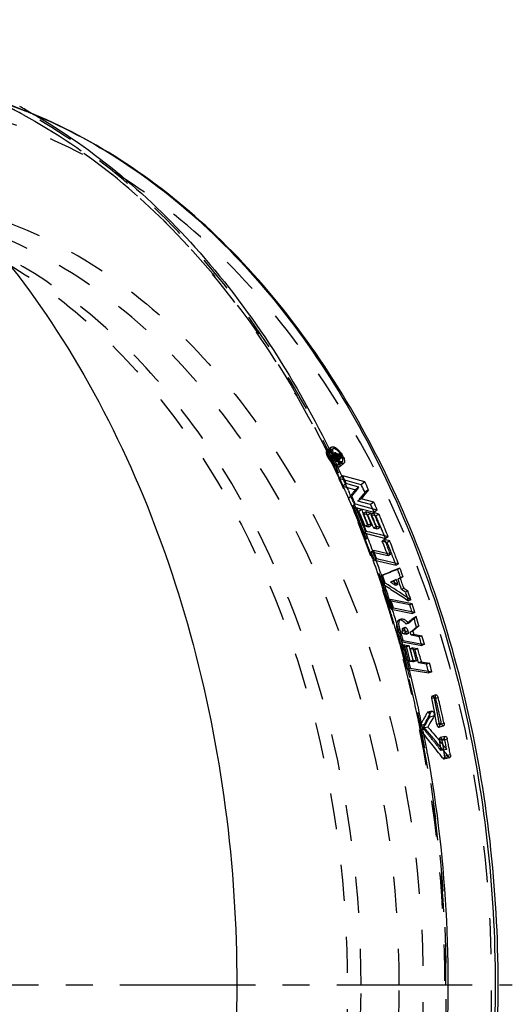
# Model space of a CAD drawing. Header units: millimetres. Extents: x 229 to 769, y 324 to 676.
# Tile 11 of 11: x 680 to 769, y 495 to 673. Entities that reach past the tile are written whole.
import ezdxf

# ---------------------------------------------------------------- set-up
doc = ezdxf.new("R2010")
doc.units = ezdxf.units.MM
doc.header["$LTSCALE"] = 65.185185
doc.linetypes.add('CENTER', pattern=[0.6, 0.375, -0.075, 0.075, -0.075])
doc.linetypes.add('HIDDEN', pattern=[0.2, 0.1, -0.1])
doc.layers.get('0').update_dxf_attribs({"linetype": 'CONTINUOUS'})
doc.layers.add('KONST.EL_MIT_GEO', color=7, linetype='CONTINUOUS')

msp = doc.modelspace()

# ---------------------------------------------------------------- linework, layer by layer
at = {"color": 2, "linetype": 'CENTER'}
msp.add_line((228.72, 498.5), (768.82, 498.5), dxfattribs=at)
at = {"layer": 'KONST.EL_MIT_GEO', "color": 8, "linetype": 'HIDDEN'}
for p, q in [((680.92, 656.37), (673.91, 659.13)), ((736.23, 595.65), (735.37, 594.95)), ((735.42, 594.79), (735.53, 594.57)), ((736.13, 595.02), (735.64, 594.62)), ((735.75, 594.1), (735.88, 593.84)), ((736.79, 594.61), (735.97, 593.95)), ((736.81, 594.34), (736, 593.69)), ((736.76, 594.53), (736.05, 593.96)), ((736.2, 593.91), (736.05, 593.96)), ((736.82, 594.19), (736.15, 593.65)), ((736.87, 594.3), (736.17, 593.73)), ((737.27, 594.21), (736.18, 593.35)), ((736.91, 594.49), (736.2, 593.91)), ((736.9, 594.09), (736.21, 593.53)), ((737.13, 594.35), (736.32, 593.69)), ((737.2, 594), (736.52, 593.44)), ((737.8, 594.18), (736.99, 593.53)), ((737.16, 594.32), (737.02, 594.18)), ((737.4, 594.19), (737.32, 594.09)), ((737.42, 594.16), (737.32, 594.09)), ((735.88, 593.84), (736.01, 593.57)), ((736.01, 593.57), (736.15, 593.27)), ((736.21, 593.53), (736.15, 593.65)), ((736.15, 593.27), (736.34, 592.88)), ((736.17, 593.73), (736.32, 593.69)), ((736.18, 593.35), (737.25, 593.04)), ((736.52, 593.44), (736.21, 593.53)), ((736.55, 593.74), (736.44, 593.74)), ((736.46, 593.56), (736.52, 593.44)), ((736.8, 593.75), (736.55, 593.74)), ((736.61, 593.51), (736.99, 593.53)), ((736.67, 593.4), (736.61, 593.51)), ((736.61, 592.32), (736.71, 592.11)), ((737.34, 593.94), (736.67, 593.4)), ((737.13, 593.27), (736.67, 593.4)), ((736.86, 593.75), (736.8, 593.75)), ((737.75, 593.77), (737.13, 593.27)), ((738.04, 593.68), (737.25, 593.04)), ((737.41, 592.44), (737.93, 592.85)), ((737.68, 592.11), (738.44, 592.71)), ((738.24, 590.47), (737.56, 589.96)), ((738.61, 589.66), (737.56, 589.96)), ((737.61, 590.18), (737.67, 590.05)), ((738.89, 589.04), (738.24, 588.57)), ((738.24, 588.57), (740.53, 587.94)), ((741.17, 588.41), (740.53, 587.94)), ((739.89, 586.77), (739.3, 586.35)), ((740.51, 585.32), (739.95, 584.93)), ((739.95, 584.93), (743.91, 583.89)), ((740.81, 584.59), (740.27, 584.22)), ((741.05, 584.02), (740.27, 584.22)), ((742.45, 583.95), (741.91, 583.58)), ((742.68, 583.38), (741.91, 583.58)), ((743.88, 583.79), (743.33, 583.42)), ((744.12, 583.21), (743.33, 583.42)), ((743.64, 584.49), (743.56, 584.66)), ((744.47, 584.27), (743.91, 583.89)), ((742.5, 580.42), (742.03, 580.13)), ((742.03, 580.13), (745.96, 579.15)), ((745.83, 578.93), (745.37, 578.65)), ((746, 578.49), (745.37, 578.65)), ((746.44, 579.45), (745.96, 579.15)), ((743.83, 576.94), (743.4, 576.69)), ((743.97, 576.55), (743.4, 576.69)), ((743.65, 575.42), (743.73, 575.21)), ((744.38, 575.44), (743.96, 575.2)), ((743.96, 575.2), (747.87, 574.29)), ((748.29, 574.53), (747.87, 574.29)), ((748.56, 573.79), (748.14, 573.55)), ((745.42, 572.5), (745.02, 572.29)), ((745.24, 572.38), (745.02, 572.29)), ((745.36, 572.43), (745.24, 572.38)), ((745.43, 572.46), (745.36, 572.43)), ((745.9, 571.09), (745.5, 570.88)), ((747.9, 571.72), (747.49, 571.5)), ((749.11, 572.22), (748.71, 571.99)), ((746.88, 568.12), (746.48, 567.92)), ((746.98, 567.81), (746.48, 567.92)), ((750.51, 568.08), (750.11, 567.88)), ((747.38, 566.57), (746.97, 566.37)), ((746.97, 566.37), (750.83, 565.59)), ((750.83, 565.59), (750.74, 565.89)), ((751.24, 565.79), (750.83, 565.59)), ((748.76, 564.58), (748.34, 564.38)), ((751.48, 565.03), (751.06, 564.83)), ((751.1, 564.71), (751.06, 564.83)), ((748.55, 562.72), (748.1, 562.53)), ((750.03, 562.44), (749.59, 562.25)), ((752, 563.33), (751.57, 563.14)), ((749.13, 560.71), (748.66, 560.52)), ((748.66, 560.52), (752.5, 559.82)), ((748.57, 560.01), (748.64, 559.73)), ((749.35, 559.92), (748.87, 559.72)), ((749.43, 559.63), (748.87, 559.72)), ((750.91, 559.4), (750.42, 559.2)), ((750.99, 559.1), (750.42, 559.2)), ((752.5, 559.82), (752.42, 560.12)), ((752.97, 560.02), (752.5, 559.82)), ((750.49, 555.68), (749.94, 555.48)), ((749.94, 555.48), (753.76, 554.86)), ((753.76, 554.86), (753.69, 555.16)), ((754.31, 555.06), (753.76, 554.86)), ((754.97, 550.47), (754.3, 550.25)), ((755.05, 550.89), (754.39, 550.67)), ((755.03, 550.25), (754.8, 550.18)), ((754.24, 547.9), (753.49, 547.67)), ((754.31, 547.96), (753.57, 547.74)), ((752.97, 545.54), (752.14, 545.31)), ((753.13, 544.76), (752.27, 544.53)), ((752.77, 544.85), (752.95, 545.17)), ((753.03, 544.92), (752.77, 544.85)), ((752.96, 544.62), (752.77, 544.85)), ((756.02, 545.78), (755.21, 545.56)), ((755.6, 545.06), (756.42, 545.29)), ((756.08, 545.59), (755.71, 545.49)), ((756.61, 542.95), (755.7, 542.72)), ((756.72, 543.39), (755.82, 543.16)), ((756.66, 542.78), (756.2, 542.66)), ((756.25, 542.34), (756.2, 542.66)), ((756, 540.81), (755.65, 541.26)), ((756.35, 540.9), (756, 540.81)), ((756.55, 540.44), (756.5, 540.76)), ((757.34, 539.71), (756.3, 539.47)), ((756.5, 539.36), (757.55, 539.6)), ((757.16, 539.93), (756.64, 539.81))]:
    msp.add_line(p, q, dxfattribs=at)
at = {"layer": 'KONST.EL_MIT_GEO', "color": 7, "linetype": 'Continuous'}
for p, q in [((735.74, 595.42), (735.8, 595.3)), ((735.8, 595.3), (735.85, 595.2)), ((735.85, 595.2), (735.92, 595.04)), ((735.92, 595.04), (736.03, 594.82)), ((736.49, 595.32), (736.13, 595.02)), ((736.26, 594.35), (736.32, 594.23)), ((736.32, 594.23), (736.38, 594.09)), ((736.38, 594.09), (736.43, 594)), ((736.43, 594), (736.48, 593.89)), ((736.87, 594.62), (736.76, 594.53)), ((736.9, 594.17), (736.81, 594.34)), ((736.96, 594.3), (736.82, 594.19)), ((737.02, 594.58), (736.87, 594.62)), ((736.98, 594.39), (736.87, 594.3)), ((737.02, 594.18), (736.9, 594.09)), ((736.98, 593.99), (736.9, 594.17)), ((737.02, 594.58), (736.91, 594.49)), ((736.96, 594.3), (737.02, 594.18)), ((737.13, 594.35), (736.98, 594.39)), ((737.16, 593.94), (736.98, 593.99)), ((737.32, 594.09), (737.02, 594.18)), ((737.26, 594.4), (737.16, 594.32)), ((737.32, 594.09), (737.2, 594)), ((737.26, 594.4), (737.4, 594.41)), ((737.32, 594.09), (737.27, 594.21)), ((737.48, 594.05), (737.34, 593.94)), ((737.68, 594.42), (737.4, 594.19)), ((737.4, 594.41), (737.61, 594.42)), ((737.48, 594.17), (737.42, 594.16)), ((737.42, 594.16), (737.48, 594.05)), ((737.8, 594.18), (737.48, 594.17)), ((737.55, 594.03), (737.48, 594.05)), ((737.7, 593.98), (737.55, 594.03)), ((737.61, 594.42), (737.68, 594.42)), ((737.68, 594.42), (737.74, 594.3)), ((737.93, 593.91), (737.7, 593.98)), ((737.74, 594.3), (737.8, 594.18)), ((736.48, 593.89), (736.57, 593.71)), ((736.57, 593.71), (736.63, 593.57)), ((736.63, 593.57), (736.71, 593.42)), ((736.71, 593.42), (736.84, 593.14)), ((736.84, 593.14), (736.95, 592.91)), ((736.95, 592.91), (737.11, 592.57)), ((737.11, 592.57), (737.17, 592.44)), ((738.04, 593.68), (737.16, 593.94)), ((737.17, 592.44), (737.23, 592.3)), ((737.23, 592.3), (737.28, 592.2)), ((737.28, 592.2), (737.38, 591.99)), ((737.93, 593.91), (737.75, 593.77)), ((737.93, 593.91), (738.04, 593.68)), ((737.93, 592.85), (738.19, 593.05)), ((738.1, 590.42), (738.18, 590.25)), ((738.32, 590.3), (738.24, 590.47)), ((740.24, 589.91), (738.24, 590.47)), ((741.56, 588.83), (738.61, 589.66)), ((739.65, 588.83), (738.89, 589.04)), ((741.17, 588.41), (739.65, 588.83)), ((740.91, 589.72), (740.24, 589.91)), ((742.24, 589.35), (740.91, 589.72)), ((742.24, 589.35), (741.56, 588.83)), ((741.63, 588.68), (741.56, 588.83)), ((739.27, 587.8), (739.36, 587.6)), ((739.68, 586.85), (739.74, 586.71)), ((739.89, 586.77), (740.17, 587.14)), ((740.17, 587.14), (740.3, 587.31)), ((740.89, 588.05), (741.03, 588.23)), ((741.03, 588.23), (741.17, 588.41)), ((742.88, 587.94), (742.23, 587.47)), ((739.74, 586.71), (739.84, 586.49)), ((740.16, 585.74), (740.22, 585.59)), ((740.22, 585.59), (740.36, 585.27)), ((740.82, 585.24), (740.51, 585.32)), ((741.17, 585.14), (740.82, 585.24)), ((741.59, 586.31), (740.99, 585.9)), ((743.27, 585.28), (740.99, 585.9)), ((741.83, 584.97), (741.17, 585.14)), ((741.27, 586.25), (741.41, 586.43)), ((741.73, 586.5), (741.59, 586.31)), ((743.86, 585.7), (741.59, 586.31)), ((743.86, 585.7), (743.27, 585.28)), ((743.34, 585.13), (743.27, 585.28)), ((740.66, 584.54), (740.71, 584.41)), ((740.71, 584.41), (740.77, 584.27)), ((740.77, 584.27), (740.87, 584.03)), ((740.86, 584.47), (740.81, 584.59)), ((741.56, 584.39), (740.81, 584.59)), ((741, 584.13), (740.86, 584.47)), ((740.87, 584.03), (740.93, 583.9)), ((741.17, 583.99), (741.05, 584.02)), ((741.12, 583.42), (741.17, 583.3)), ((741.71, 584.36), (741.17, 583.99)), ((741.71, 584.36), (741.56, 584.39)), ((742.49, 584.79), (741.83, 584.97)), ((742.5, 583.83), (742.45, 583.95)), ((743.04, 583.79), (742.45, 583.95)), ((743.15, 584.62), (742.49, 584.79)), ((742.61, 583.54), (742.5, 583.83)), ((742.8, 583.35), (742.68, 583.38)), ((743.34, 583.71), (742.8, 583.35)), ((742.92, 583.09), (742.8, 583.35)), ((743.34, 583.71), (743.04, 583.79)), ((743.81, 584.45), (743.15, 584.62)), ((743.56, 584.66), (743.49, 584.82)), ((744.47, 584.27), (743.81, 584.45)), ((743.93, 583.67), (743.88, 583.79)), ((744.03, 583.75), (743.88, 583.79)), ((744.06, 583.35), (743.93, 583.67)), ((744.77, 583.55), (744.03, 583.75)), ((744.77, 583.55), (744.23, 583.18)), ((742.81, 581.68), (742.31, 581.36)), ((743.44, 581.52), (742.81, 581.68)), ((743.44, 581.52), (742.94, 581.2)), ((743.27, 582.3), (743.15, 582.56)), ((743.61, 581.5), (743.5, 581.77)), ((743.72, 581.24), (743.61, 581.5)), ((744.23, 583.18), (744.12, 583.21)), ((741.96, 581.34), (742, 581.24)), ((742, 581.24), (742.1, 580.98)), ((742.1, 580.98), (742.14, 580.87)), ((742.94, 581.2), (742.31, 581.36)), ((742.74, 580.36), (742.5, 580.42)), ((743.16, 580.26), (742.74, 580.36)), ((743.81, 580.1), (743.16, 580.26)), ((743.84, 580.97), (743.72, 581.24)), ((745.12, 579.77), (743.81, 580.1)), ((744.33, 581.29), (743.84, 580.97)), ((744.47, 580.81), (743.84, 580.97)), ((744.97, 581.13), (744.33, 581.29)), ((744.97, 581.13), (744.47, 580.81)), ((745.78, 579.61), (745.12, 579.77)), ((746.44, 579.45), (745.78, 579.61)), ((745.98, 578.9), (745.83, 578.93)), ((746.72, 578.71), (745.98, 578.9)), ((746.26, 578.43), (746, 578.49)), ((746.72, 578.71), (746.26, 578.43)), ((746.35, 576.34), (743.83, 576.94)), ((746.43, 575.97), (743.97, 576.55)), ((746.86, 576.23), (746.35, 576.34)), ((746.86, 576.23), (746.43, 575.97)), ((744.2, 575.38), (744.24, 575.28)), ((745.03, 575.29), (744.38, 575.44)), ((745.68, 575.14), (745.03, 575.29)), ((747.64, 574.68), (745.68, 575.14)), ((748.29, 574.53), (747.64, 574.68)), ((745.1, 572.82), (745.23, 572.45)), ((748.4, 572.86), (748.33, 573.04)), ((746.42, 570.76), (745.9, 571.09)), ((747.26, 571.45), (746.86, 571.23)), ((746.96, 571.17), (746.86, 571.23)), ((747.27, 570.96), (746.96, 571.17)), ((747.36, 571.49), (747.26, 571.45)), ((747.26, 571.45), (748.2, 570.84)), ((747.8, 570.62), (747.27, 570.96)), ((747.9, 571.72), (747.68, 571.63)), ((748.2, 570.84), (747.8, 570.62)), ((747.95, 571.57), (747.9, 571.72)), ((748.2, 570.84), (748.15, 570.98)), ((748.61, 572.01), (748.2, 571.79)), ((748.28, 571.59), (748.2, 571.79)), ((748.69, 572.04), (748.61, 572.01)), ((746.93, 570.42), (746.42, 570.76)), ((747.01, 570.36), (746.93, 570.42)), ((747.44, 570.08), (747.01, 570.36)), ((747.95, 569.75), (747.44, 570.08)), ((748.47, 569.41), (747.95, 569.75)), ((748.98, 569.08), (748.47, 569.41)), ((749.24, 570.15), (748.84, 569.94)), ((749.58, 569.46), (748.84, 569.94)), ((749.49, 568.74), (748.98, 569.08)), ((749.14, 570.46), (749.24, 570.15)), ((749.24, 570.15), (749.98, 569.67)), ((749.98, 569.67), (749.58, 569.46)), ((749.64, 569.29), (749.58, 569.46)), ((750.76, 567.32), (746.88, 568.12)), ((750.35, 567.12), (746.98, 567.81)), ((750.51, 568.08), (749.49, 568.74)), ((750.76, 567.32), (750.35, 567.12)), ((751.24, 565.79), (747.38, 566.57)), ((750.41, 566.95), (750.35, 567.12)), ((750.09, 563.86), (749.67, 563.67)), ((750.09, 563.86), (750.56, 564.25)), ((750.56, 564.25), (750.79, 564.45)), ((750.79, 564.45), (751.25, 564.83)), ((751.25, 564.83), (751.38, 564.94)), ((751.38, 564.94), (751.48, 565.03)), ((748.44, 562.22), (748.5, 562.01)), ((748.5, 562.01), (748.55, 561.85)), ((748.64, 562.39), (748.55, 562.72)), ((749.42, 562.56), (748.97, 562.36)), ((749.47, 563.04), (749.04, 562.85)), ((749.54, 562.12), (749.1, 561.93)), ((749.54, 562.12), (750.06, 562.03)), ((750.16, 562.01), (749.71, 561.82)), ((750.1, 562.23), (750.03, 562.44)), ((750.06, 562.03), (750.16, 562.01)), ((750.16, 562.01), (750.1, 562.23)), ((750.88, 562.38), (750.43, 562.19)), ((750.88, 562.38), (750.98, 562.02)), ((750.94, 562.61), (751.07, 562.72)), ((750.98, 562.02), (751.03, 561.85)), ((751.44, 563.03), (751.57, 563.14)), ((748.55, 561.85), (748.62, 561.58)), ((749.71, 561.82), (749.1, 561.93)), ((749.13, 560.71), (750.41, 560.48)), ((750.41, 560.48), (751.05, 560.37)), ((751.03, 561.85), (750.58, 561.65)), ((752.07, 561.38), (750.58, 561.65)), ((751.03, 561.85), (752.52, 561.57)), ((751.05, 560.37), (751.69, 560.25)), ((751.69, 560.25), (752.33, 560.13)), ((752.52, 561.57), (752.07, 561.38)), ((752.12, 561.2), (752.07, 561.38)), ((749.1, 559.86), (749.2, 559.48)), ((749.45, 559.55), (749.35, 559.92)), ((749.35, 559.92), (750.07, 559.79)), ((749.36, 558.9), (749.46, 558.53)), ((749.74, 559.57), (749.43, 559.63)), ((749.46, 558.53), (749.56, 558.15)), ((750.22, 559.77), (749.74, 559.57)), ((750.07, 559.79), (750.22, 559.77)), ((751.01, 559.03), (750.91, 559.4)), ((750.91, 559.4), (751.77, 559.24)), ((751.29, 559.05), (750.99, 559.1)), ((751.12, 558.61), (751.01, 559.03)), ((751.77, 559.24), (751.29, 559.05)), ((751.36, 558.78), (751.29, 559.05)), ((752.33, 560.13), (752.55, 560.09)), ((752.55, 560.09), (752.97, 560.02)), ((749.89, 556.88), (749.96, 556.64)), ((750.42, 556.93), (750.34, 557.22)), ((750.94, 557.13), (750.42, 556.93)), ((751.03, 556.83), (750.42, 556.93)), ((750.94, 557.13), (751.55, 557.03)), ((751.55, 557.03), (751.03, 556.83)), ((751.45, 557.42), (751.34, 557.82)), ((751.55, 557.03), (751.45, 557.42)), ((752.42, 556.88), (751.9, 556.68)), ((753.38, 556.43), (751.9, 556.68)), ((752.32, 557.23), (752.42, 556.88)), ((752.42, 556.88), (753.9, 556.63)), ((753.9, 556.63), (753.38, 556.43)), ((750.49, 555.68), (751.13, 555.58)), ((751.13, 555.58), (753.68, 555.16)), ((753.42, 556.26), (753.38, 556.43)), ((753.68, 555.16), (753.8, 555.14)), ((753.8, 555.14), (754.31, 555.06)), ((755.01, 550.29), (754.97, 550.47)), ((755.47, 550.4), (755.03, 550.25)), ((754.1, 547.64), (754.24, 547.9)), ((753.16, 545.53), (753.68, 546.43)), ((753.68, 546.43), (753.81, 546.65)), ((753.81, 546.65), (753.94, 546.88)), ((753.82, 547.12), (754.1, 547.64)), ((754.71, 547.1), (753.94, 546.88)), ((752.65, 544.88), (752.69, 544.67)), ((752.95, 545.17), (753.16, 545.53)), ((752.97, 545.54), (753.11, 545.8)), ((753.62, 545.08), (753.03, 544.92)), ((753.66, 545.17), (753.62, 545.08)), ((753.62, 545.08), (753.99, 544.63)), ((753.98, 545.76), (753.66, 545.17)), ((756.52, 545.72), (756.08, 545.59)), ((756.49, 545.88), (756.52, 545.72)), ((755.01, 542.51), (754.55, 543.07)), ((755.48, 541.95), (755.01, 542.51)), ((756.64, 542.8), (756.61, 542.95)), ((756.68, 542.63), (756.64, 542.8)), ((757.11, 542.89), (756.66, 542.78)), ((755.95, 541.39), (755.48, 541.95)), ((756.35, 540.9), (755.95, 541.39)), ((756.99, 541.05), (756.35, 540.9)), ((756.88, 540.27), (756.35, 540.9)), ((756.5, 540.76), (756.47, 540.93)), ((757.34, 539.71), (756.88, 540.27)), ((757.67, 540.05), (757.16, 539.93))]:
    msp.add_line(p, q, dxfattribs=at)
at = {"layer": 'KONST.EL_MIT_GEO', "color": 8, "linetype": 'HIDDEN'}
for centre, radius, start, end in [((633.09, 568.8), 99.01, 61.3505, 65.0203), ((646.9, 569.87), 92.95, 67.4322, 68.5282), ((647.5, 571.41), 91.3, 67.5511, 68.5289), ((571.31, 513.98), 182.92, 25.976, 26.1383), ((734.65, 592.48), 2.75, 54.5595, 57.3665), ((734.38, 592.1), 3.21, 52.0542, 54.5699), ((734.12, 591.77), 3.63, 49.7321, 52.0626), ((733.3, 590.89), 4.83, 41.1264, 43.7569), ((733.13, 590.75), 5.06, 39.7243, 41.1412), ((733.21, 590.8), 4.96, 34.4945, 39.7638), ((738.79, 595.4), 3.44, 210.1877, 213.5141), ((739.16, 595.65), 3.88, 213.5309, 219.7891), ((613.88, 527.81), 138.76, 28.1867, 28.3442), ((569.63, 513.17), 184.79, 25.3595, 25.5546), ((738.58, 595.07), 3.06, 226.2048, 229.8975), ((683.18, 564.47), 61.15, 28.3737, 28.6164), ((683.1, 564.08), 61.4, 28.1473, 28.3837), ((733.59, 591.07), 4.5, 32.5875, 34.4663), ((568.25, 512.52), 186.32, 24.6321, 25.2892), ((608.79, 525.55), 143.97, 25.9572, 26.5725), ((566.58, 511.76), 188.15, 24.1603, 24.5908), ((565.26, 511.16), 189.6, 23.705, 24.1603), ((564.15, 510.67), 190.82, 23.4105, 23.7052), ((845.43, 505.3), 133.55, 141.7706, 142.6318), ((563.03, 510.19), 192.03, 22.9449, 23.4103), ((605.23, 523.86), 147.91, 24.3889, 24.9933), ((561.33, 509.47), 193.88, 22.2363, 22.9445), ((601.93, 522.38), 151.53, 22.3997, 24.0848), ((604.8, 522.58), 150.06, 22.9934, 23.9873), ((607.23, 522.57), 149.09, 22.9931, 24.0871), ((610.78, 523.52), 146.18, 24.3893, 24.6496), ((559.4, 508.68), 195.96, 21.5911, 22.2364), ((558.23, 508.22), 197.23, 21.3974, 21.5916), ((557.52, 507.94), 197.98, 21.0817, 21.3973), ((555.38, 507.12), 200.28, 19.9388, 21.0801), ((602.78, 520.72), 153.91, 21.0368, 22.1078), ((606.23, 521.54), 151.14, 22.4035, 22.5929), ((596.23, 520.09), 157.68, 20.4587, 21.0379), ((552.26, 505.99), 203.6, 19.0007, 19.8764), ((601.81, 519.8), 155.89, 20.4591, 20.6038), ((803.52, 432.55), 151.49, 111.4416, 112.5465), ((550.76, 505.47), 205.18, 18.8124, 19.0016), ((550.19, 505.27), 205.79, 18.5894, 18.8123), ((592.48, 518.73), 161.67, 18.8209, 19.3475), ((548.68, 504.77), 207.37, 17.6953, 18.5885), ((2257.94, 2883.29), 2763.09, 236.81321, 236.92727), ((806.9, 427.72), 155.57, 112.4474, 112.7012), ((596.23, 518.68), 160.22, 18.9185, 19.2499), ((805.99, 429.93), 153.18, 111.9591, 112.1621), ((546.9, 504.2), 209.24, 17.2822, 17.6959), ((588.87, 517.53), 165.47, 17.1663, 17.7271), ((596.49, 517.93), 161.53, 18.009, 18.2292), ((545.33, 503.71), 210.89, 16.5908, 17.2818), ((543.83, 503.26), 212.45, 16.1963, 16.5912), ((865.88, 425.2), 180.77, 129.4303, 130.0069), ((542.56, 502.89), 213.78, 15.6354, 16.1962), ((584.63, 516.28), 169.88, 15.0919, 15.7955), ((587.61, 516.42), 168.34, 15.6431, 15.796), ((541.65, 502.64), 214.73, 15.4975, 15.6357), ((540.03, 502.2), 216.4, 14.4124, 15.4194), ((581.92, 515.56), 172.69, 13.3623, 14.8159), ((584.79, 515.66), 171.26, 13.9069, 14.726), ((538.63, 501.83), 217.85, 14.2623, 14.4133), ((535.7, 501.11), 220.87, 12.09, 14.2578), ((581.83, 514.3), 176.18, 10.2197, 11.7753), ((583.52, 514.47), 174.96, 11.2567, 11.777), ((582.8, 514.32), 175.7, 10.911, 11.2569), ((532.63, 500.43), 224.01, 11.5696, 12.0941), ((582.24, 514.22), 176.27, 10.5659, 10.911), ((581.69, 514.11), 176.82, 10.2215, 10.5659), ((531.89, 500.28), 224.77, 11.367, 11.5698), ((531.54, 500.21), 225.13, 11.2137, 11.367), ((199.09, 100.31), 709.46, 38.24314, 38.76533), ((205.77, 103.86), 702.62, 38.6409, 38.85165), ((194.89, 95.16), 716.56, 38.50374, 38.64112), ((578.77, 513.76), 179.29, 8.6792, 9.2949), ((579.75, 513.78), 178.79, 8.9873, 9.1925), ((579.44, 513.73), 179.12, 8.7335, 8.9873), ((578.91, 513.65), 179.64, 8.3733, 8.5778)]:
    msp.add_arc(centre, radius, start, end, dxfattribs=at)
at = {"layer": 'KONST.EL_MIT_GEO', "color": 7, "linetype": 'Continuous'}
for centre, radius, start, end in [((631.39, 567.24), 102.2, 60.9429, 61.6097), ((569.67, 513.82), 185.03, 25.801, 25.9634), ((738.94, 595.77), 2.89, 198.8959, 202.9436), ((739.45, 595.98), 3.44, 202.9171, 206.4896), ((739.98, 596.25), 4.04, 206.4946, 209.6988), ((740.5, 596.54), 4.63, 209.6737, 212.226), ((740.83, 596.74), 5.02, 212.2194, 215.2882), ((739.92, 596.08), 3.73, 210.734, 217.6216), ((735.4, 592.85), 2.89, 45.2414, 49.0452), ((735.14, 592.58), 3.26, 41.7725, 45.2665), ((734.92, 592.39), 3.55, 38.4103, 41.7712), ((734.09, 591.77), 4.74, 38.3942, 41.2552), ((734.84, 592.32), 3.65, 31.7763, 38.4747), ((733.95, 591.65), 4.93, 35.6683, 38.4085), ((735.16, 592.52), 3.27, 28.2056, 31.7588), ((734.89, 592.22), 3.83, 26.5168, 29.8706), ((740.9, 596.8), 5.11, 215.2724, 217.2773), ((740.71, 596.65), 4.87, 217.2517, 220.7288), ((740.28, 596.28), 4.3, 220.7209, 223.7561), ((739.91, 595.93), 3.79, 223.7638, 227.073), ((739.28, 595.48), 2.86, 224.8398, 228.6842), ((566.48, 512.31), 188.57, 24.4725, 24.9958), ((565.04, 511.65), 190.15, 23.9997, 24.4162), ((562.49, 510.15), 193.23, 24.0971, 24.5068), ((563.95, 511.17), 191.34, 23.6106, 23.9997), ((614.59, 525.33), 141.96, 25.9573, 26.5041), ((568.44, 510), 191.06, 24.0754, 24.5385), ((562.93, 510.72), 192.45, 23.3015, 23.5434), ((852.84, 499.76), 142.58, 141.7378, 142.1177), ((842.22, 507.55), 128, 141.3663, 141.9605), ((851.84, 500.23), 139.88, 141.1679, 141.9245), ((561.86, 510.26), 193.62, 22.9431, 23.1863), ((558.47, 508.38), 197.63, 22.9111, 23.3683), ((560.63, 509.74), 194.95, 22.561, 22.7926), ((849.48, 501.87), 137.22, 142.0522, 142.2399), ((611.54, 523.87), 145.34, 24.7918, 24.9264), ((564.37, 508.22), 195.5, 22.8939, 23.3494), ((559.4, 509.24), 196.28, 22.2067, 22.3584), ((556.14, 507.4), 200.15, 22.3983, 22.5409), ((604.51, 522.89), 149.69, 23.4788, 24.0882), ((558.79, 508.99), 196.94, 22.0059, 22.1677), ((555.65, 507.2), 200.68, 22.256, 22.3983), ((557.75, 507.48), 199.38, 22.4031, 22.6801), ((556.79, 507.08), 200.41, 22.1272, 22.4031), ((558.27, 507.27), 199.5, 22.3506, 22.4762), ((560.04, 507.42), 198.54, 22.4726, 22.5983), ((558.96, 506.97), 199.71, 21.9715, 22.4723), ((560.75, 507.3), 198.46, 22.3949, 22.5329), ((562.57, 507.45), 197.46, 22.5251, 22.6675), ((555.16, 507), 201.21, 22.1139, 22.256), ((557.85, 508.61), 197.95, 21.5559, 22.0057), ((554.67, 506.8), 201.75, 21.972, 22.1139), ((554.18, 506.6), 202.27, 21.8304, 21.972), ((603.54, 522.47), 150.74, 23.2366, 23.4793), ((553.69, 506.41), 202.8, 21.689, 21.8304), ((602.99, 522.23), 151.35, 22.9947, 23.2366), ((556.08, 506.79), 201.18, 21.9897, 22.1273), ((555.6, 506.6), 201.69, 21.8523, 21.9897), ((557.62, 507.01), 200.2, 22.0999, 22.3505), ((606.78, 522.82), 148.88, 23.6561, 23.8777), ((556.97, 506.74), 200.9, 21.975, 22.1), ((606.03, 522.49), 149.7, 23.3248, 23.5455), ((556.54, 506.57), 201.37, 21.8502, 21.975), ((557.89, 506.54), 200.87, 21.8472, 21.9719), ((609.6, 522.99), 147.47, 23.8999, 24.0887), ((560.04, 507), 199.22, 22.1194, 22.3948), ((608.96, 522.71), 148.17, 23.5233, 23.8997), ((559.33, 506.71), 199.99, 21.9821, 22.1195), ((558.86, 506.52), 200.5, 21.845, 21.9821), ((608.12, 522.34), 149.09, 23.1485, 23.5233), ((561.59, 507.05), 198.52, 22.0994, 22.5249), ((560.38, 506.56), 199.83, 21.8171, 22.0995), ((552.96, 506.12), 203.59, 21.407, 21.6889), ((556.49, 508.07), 199.42, 21.2548, 21.4125), ((556.05, 507.9), 199.89, 21.123, 21.2548), ((554.48, 507.3), 201.57, 20.1978, 21.1219), ((607.07, 521.89), 150.23, 22.5926, 23.1482), ((559.17, 506.07), 201.13, 21.3952, 21.817), ((556.1, 505.43), 203.47, 21.0399, 21.1756), ((555.41, 505.17), 204.21, 20.7692, 21.0398), ((605.14, 521.1), 152.31, 21.9245, 22.1093), ((604.52, 520.85), 152.99, 21.5559, 21.9243), ((557.45, 505.4), 202.97, 21.0335, 21.1731), ((556.5, 505.04), 203.99, 20.6158, 21.0333), ((552.47, 506.55), 203.71, 19.7474, 20.1986), ((548.16, 504.29), 208.72, 19.9307, 20.3707), ((554.48, 504.82), 205.2, 20.4994, 20.7692), ((553.8, 504.56), 205.93, 20.365, 20.4995), ((603.69, 520.52), 153.88, 21.1888, 21.5559), ((555.32, 504.59), 205.25, 20.3388, 20.6159), ((550.72, 505.93), 205.58, 18.9898, 19.7162), ((602.62, 520.11), 155.02, 20.6034, 21.1886), ((554.15, 504.16), 206.5, 19.9245, 20.3386), ((806.22, 428.4), 156.41, 111.6332, 112.875), ((600.78, 519.42), 156.99, 19.9691, 20.1707), ((600.26, 519.23), 157.55, 19.768, 19.902), ((551.95, 503.37), 208.84, 19.2488, 19.7061), ((548.82, 505.27), 207.58, 18.4483, 18.8804), ((543.89, 502.77), 213.26, 18.6847, 19.0856), ((547.9, 504.97), 208.55, 18.1876, 18.4484), ((809, 424.96), 158.96, 112.6893, 112.8138), ((547.62, 502.72), 211.83, 18.7998, 18.9676), ((597.53, 518.63), 159.78, 18.7336, 19.3569), ((599.88, 519.1), 157.94, 19.5671, 19.7679), ((549.59, 502.9), 210.68, 18.9719, 19.1498), ((808.32, 426.61), 157.19, 112.1282, 112.2957), ((548.85, 502.65), 211.46, 18.7058, 18.9719), ((546.81, 504.61), 209.7, 17.6122, 18.1873), ((597.06, 518.12), 160.93, 18.2292, 18.5372), ((548.03, 502.03), 212.98, 18.0664, 18.5178), ((545.52, 504.2), 211.05, 17.17, 17.6123), ((539.78, 501.42), 217.58, 17.4233, 17.8512), ((545.91, 501.34), 215.2, 17.4263, 17.8526), ((544.64, 503.93), 211.97, 16.9032, 17.1702), ((543.79, 503.67), 212.86, 16.5539, 16.9031), ((595.09, 517.49), 163, 17.2756, 17.6648), ((542.85, 503.39), 213.85, 16.2728, 16.554), ((748.95, 564.16), 0.456, 114.7518, 127.3515), ((747.01, 561.57), 3.38, 38.2023, 42.6687), ((593.16, 516.89), 165.02, 16.2729, 16.8431), ((543.81, 500.69), 217.4, 16.7465, 17.2138), ((542.19, 503.2), 214.53, 16.1079, 16.2728), ((541.74, 503.07), 214.99, 15.9701, 16.1079), ((752.26, 563.85), 3.88, 188.814, 192.7074), ((752.74, 563.96), 4.38, 192.6855, 196.4032), ((534.79, 499.9), 222.8, 15.8382, 16.2864), ((586.61, 516.43), 168.74, 15.6431, 15.796), ((536.98, 500.12), 221.42, 16.2613, 16.3781), ((748.8, 562.08), 1.28, 16.4433, 29.9953), ((873.54, 416.29), 190.89, 129.9601, 130.1581), ((589.06, 516.42), 167.74, 15.6431, 15.8319), ((864.73, 428.99), 175.38, 130.2414, 130.482), ((870.79, 419.57), 186.61, 129.7588, 129.91), ((862.79, 431.28), 172.37, 129.9974, 130.2414), ((540.67, 502.76), 216.11, 15.537, 15.7934), ((540, 502.58), 216.81, 15.3197, 15.537), ((590.75, 516.21), 167.52, 15.1961, 15.5817), ((540.95, 499.84), 220.39, 15.8469, 16.2667), ((539.2, 502.36), 217.64, 15.0585, 15.2177), ((532.93, 499.38), 224.72, 15.3798, 15.5309), ((532.34, 499.22), 225.34, 15.1318, 15.3798), ((584.17, 515.77), 171.26, 14.2099, 14.8176), ((534.51, 499.42), 223.99, 15.3976, 15.6304), ((533.82, 499.23), 224.71, 15.1653, 15.3976), ((534.71, 499.19), 224.42, 15.1439, 15.3528), ((586.47, 515.72), 170.42, 14.2708, 14.6352), ((536.27, 499.22), 223.71, 15.0308, 15.564), ((537.97, 502.03), 218.91, 14.5106, 14.8543), ((531.79, 499.07), 225.91, 15.0081, 15.1318), ((536.99, 501.78), 219.92, 14.172, 14.4464), ((531.42, 498.97), 226.29, 14.8844, 15.0081), ((530.7, 498.78), 227.04, 14.5142, 14.8843), ((583.37, 515.57), 172.09, 14.0083, 14.2102), ((533.3, 499.09), 225.24, 15.0494, 15.1654), ((532.96, 498.99), 225.6, 14.9336, 15.0494), ((585.94, 515.59), 170.97, 14.089, 14.2709), ((585.58, 515.5), 171.33, 13.9075, 14.089), ((537.02, 498.75), 224.47, 14.5276, 14.9427), ((534.06, 501.05), 222.93, 12.0146, 14.1679), ((587.36, 515.33), 171.03, 13.4694, 13.8469), ((531.64, 497.63), 229.49, 12.9119, 13.2644), ((532.89, 497.73), 228.72, 13.1803, 13.3134), ((532.19, 497.56), 229.44, 12.7817, 13.1802), ((531.01, 497.49), 230.14, 12.7792, 12.912), ((530.67, 497.41), 230.49, 12.6466, 12.7792), ((530.33, 497.33), 230.83, 12.5141, 12.6466), ((531.5, 497.41), 230.15, 12.6493, 12.7818), ((530.72, 497.23), 230.95, 12.1616, 12.6491), ((531.48, 500.49), 225.58, 11.7965, 12.0185), ((530.97, 500.38), 226.1, 11.4987, 11.7965), ((529.83, 497.22), 231.35, 12.2495, 12.514), ((529.34, 497.11), 231.85, 12.1174, 12.2495), ((530.55, 500.3), 226.53, 11.3517, 11.4988), ((529.91, 500.17), 227.18, 10.8503, 11.2973), ((528.73, 499.94), 228.38, 10.1995, 10.85), ((526.84, 496.6), 234.4, 10.9314, 11.3261), ((528.17, 496.69), 233.55, 11.2902, 11.4086), ((527.9, 496.64), 233.83, 11.1719, 11.2902), ((527.5, 496.56), 234.24, 10.9355, 11.1718), ((527.1, 496.48), 234.64, 10.8174, 10.9355), ((526.85, 496.44), 234.91, 10.6995, 10.8174)]:
    msp.add_arc(centre, radius, start, end, dxfattribs=at)
for points, knots in [([(606.23, 672.83), (613.93, 671.87), (629.47, 667.8), (651.11, 655.89), (670.71, 638.63), (693.87, 608.55), (713.86, 561.26), (721.87, 498.5), (713.86, 435.74), (693.87, 388.45), (670.71, 358.37), (651.11, 341.11), (629.47, 329.2), (613.93, 325.13), (606.23, 324.17)], [0, 0, 0, 0, 0.051752, 0.105846, 0.163341, 0.2247, 0.357777, 0.5, 0.642223, 0.7753, 0.836659, 0.894154, 0.948248, 1, 1, 1, 1]), ([(681.03, 656.58), (692.51, 650.2), (714.15, 632.02), (729.33, 608.47), (735.74, 595.42)], [0, 0, 0, 0, 0.474535, 1, 1, 1, 1]), ([(682.36, 655.79), (688.45, 653.27), (700.42, 646.74), (716.57, 633.36), (730.95, 616.54), (747.66, 589.59), (761.94, 549.94), (767.68, 498.57), (761.97, 447.2), (747.71, 407.53), (731.03, 380.56), (716.65, 363.72), (700.51, 350.32), (688.54, 343.77), (682.46, 341.25)], [0, 0, 0, 0, 0.052668, 0.108166, 0.166893, 0.228881, 0.360993, 0.49995, 0.638917, 0.771055, 0.83306, 0.891804, 0.947319, 1, 1, 1, 1]), ([(682.65, 341.33), (688.81, 343.9), (700.89, 350.52), (717.15, 364.03), (731.59, 380.92), (748.28, 407.87), (762.51, 447.4), (768.21, 498.56), (762.49, 549.71), (748.23, 589.23), (731.53, 616.16), (717.08, 633.04), (700.81, 646.53), (688.73, 653.15), (682.57, 655.71)], [0, 0, 0, 0, 0.053323, 0.109241, 0.168163, 0.230147, 0.361824, 0.500042, 0.638251, 0.769906, 0.831876, 0.890783, 0.946688, 1, 1, 1, 1]), ([(736.23, 595.65), (736.3, 595.71), (736.44, 595.73), (736.57, 595.7), (736.6, 595.69)], [0, 0, 0, 0, 0.698018, 1, 1, 1, 1]), ([(736.12, 595.45), (736.12, 595.47), (736.13, 595.5), (736.14, 595.54), (736.15, 595.55)], [0, 0, 0, 0, 0.518841, 1, 1, 1, 1]), ([(736.49, 595.32), (736.46, 595.29), (736.36, 595.14), (736.4, 594.94), (736.43, 594.81)], [0, 0, 0, 0, 0.188159, 1, 1, 1, 1]), ([(736.43, 594.81), (736.44, 594.76), (736.51, 594.54), (736.62, 594.33), (736.71, 594.17)], [0, 0, 0, 0, 0.222466, 1, 1, 1, 1]), ([(736.78, 595.34), (736.75, 595.35), (736.65, 595.38), (736.54, 595.36), (736.49, 595.32)], [0, 0, 0, 0, 0.301347, 1, 1, 1, 1]), ([(736.6, 595.69), (736.66, 595.68), (736.94, 595.56), (737.17, 595.37), (737.35, 595.21)], [0, 0, 0, 0, 0.203961, 1, 1, 1, 1]), ([(736.77, 594.46), (736.76, 594.47), (736.75, 594.52), (736.76, 594.59), (736.79, 594.61)], [0, 0, 0, 0, 0.332395, 1, 1, 1, 1]), ([(736.79, 594.61), (736.8, 594.62), (736.83, 594.63), (736.85, 594.63), (736.87, 594.62)], [0, 0, 0, 0, 0.447387, 1, 1, 1, 1]), ([(736.98, 594.39), (736.97, 594.4), (736.93, 594.36), (736.95, 594.32), (736.96, 594.3)], [0, 0, 0, 0, 0.355616, 1, 1, 1, 1]), ([(737.02, 594.58), (737.04, 594.57), (737.13, 594.53), (737.21, 594.46), (737.26, 594.4)], [0, 0, 0, 0, 0.196067, 1, 1, 1, 1]), ([(738.25, 593.57), (738.24, 593.61), (738.19, 593.78), (738.11, 593.95), (738.05, 594.07)], [0, 0, 0, 0, 0.226111, 1, 1, 1, 1]), ([(737.84, 592.77), (737.79, 592.79), (737.61, 592.9), (737.45, 593.04), (737.33, 593.15)], [0, 0, 0, 0, 0.224825, 1, 1, 1, 1]), ([(737.93, 592.72), (737.92, 592.73), (737.88, 592.75), (737.85, 592.76), (737.84, 592.77)], [0, 0, 0, 0, 0.489715, 1, 1, 1, 1]), ([(737.9, 593.02), (737.93, 593.02), (738.02, 592.99), (738.13, 593.01), (738.19, 593.05)], [0, 0, 0, 0, 0.298304, 1, 1, 1, 1]), ([(738.44, 592.71), (738.37, 592.66), (738.23, 592.63), (738.11, 592.66), (738.07, 592.67)], [0, 0, 0, 0, 0.701974, 1, 1, 1, 1]), ([(738.19, 593.05), (738.24, 593.09), (738.28, 593.18), (738.28, 593.27), (738.29, 593.3)], [0, 0, 0, 0, 0.704615, 1, 1, 1, 1]), ([(738.56, 593.21), (738.57, 593.15), (738.58, 592.98), (738.53, 592.78), (738.44, 592.71)], [0, 0, 0, 0, 0.317636, 1, 1, 1, 1]), ([(748.4, 563.94), (748.41, 564.01), (748.45, 564.22), (748.55, 564.43), (748.68, 564.53)], [0, 0, 0, 0, 0.296753, 1, 1, 1, 1]), ([(749.16, 564.18), (749.11, 564.21), (748.93, 564.33), (748.72, 564.42), (748.57, 564.43)], [0, 0, 0, 0, 0.290214, 1, 1, 1, 1]), ([(748.76, 564.58), (748.85, 564.62), (749.14, 564.64), (749.63, 564.37), (749.94, 564.06), (750.09, 563.86)], [0, 0, 0, 0, 0.178457, 0.527168, 1, 1, 1, 1]), ([(748.96, 562.75), (748.95, 562.73), (748.93, 562.6), (748.95, 562.46), (748.97, 562.36)], [0, 0, 0, 0, 0.203759, 1, 1, 1, 1]), ([(749.48, 563.04), (749.46, 563.04), (749.43, 563.01), (749.41, 562.98), (749.41, 562.96)], [0, 0, 0, 0, 0.468921, 1, 1, 1, 1]), ([(749.75, 562.94), (749.72, 562.96), (749.65, 563.02), (749.54, 563.07), (749.48, 563.04)], [0, 0, 0, 0, 0.322121, 1, 1, 1, 1]), ([(754.97, 550.47), (754.95, 550.52), (754.93, 550.65), (754.96, 550.86), (755.05, 550.89)], [0, 0, 0, 0, 0.338009, 1, 1, 1, 1]), ([(755.05, 550.89), (755.08, 550.9), (755.33, 550.84), (755.42, 550.58), (755.47, 550.4)], [0, 0, 0, 0, 0.164972, 1, 1, 1, 1]), ([(754.24, 547.9), (754.25, 547.91), (754.27, 547.94), (754.3, 547.96), (754.31, 547.96)], [0, 0, 0, 0, 0.528954, 1, 1, 1, 1]), ([(754.31, 547.96), (754.46, 548.01), (754.68, 547.69), (754.75, 547.39), (754.75, 547.18), (754.71, 547.1)], [0, 0, 0, 0, 0.434049, 0.753565, 1, 1, 1, 1]), ([(753.94, 546.88), (753.95, 546.9), (754, 547.06), (753.98, 547.22), (753.94, 547.34)], [0, 0, 0, 0, 0.198221, 1, 1, 1, 1]), ([(753.13, 544.76), (753.04, 544.88), (752.94, 545.13), (752.91, 545.43), (752.97, 545.54)], [0, 0, 0, 0, 0.539379, 1, 1, 1, 1]), ([(756.42, 545.29), (756.39, 545.28), (756.15, 545.34), (756.06, 545.6), (756.02, 545.78)], [0, 0, 0, 0, 0.16666, 1, 1, 1, 1]), ([(756.52, 545.72), (756.53, 545.67), (756.55, 545.53), (756.52, 545.32), (756.42, 545.29)], [0, 0, 0, 0, 0.337577, 1, 1, 1, 1]), ([(756.61, 542.95), (756.6, 543), (756.58, 543.14), (756.62, 543.36), (756.72, 543.39)], [0, 0, 0, 0, 0.337288, 1, 1, 1, 1]), ([(756.72, 543.39), (756.75, 543.4), (756.99, 543.33), (757.07, 543.07), (757.11, 542.89)], [0, 0, 0, 0, 0.167369, 1, 1, 1, 1]), ([(753.5, 540.38), (757.1, 520.41), (759.03, 479.78), (748.9, 430.56), (733.38, 395.41), (718.8, 372.74), (701.54, 354.07), (688.18, 344.42), (681.28, 340.56)], [0, 0, 0, 0, 0.270867, 0.536373, 0.662461, 0.782014, 0.894431, 1, 1, 1, 1]), ([(757.55, 539.6), (757.5, 539.59), (757.41, 539.63), (757.36, 539.69), (757.34, 539.71)], [0, 0, 0, 0, 0.688066, 1, 1, 1, 1]), ([(757.67, 540.05), (757.68, 539.99), (757.69, 539.85), (757.65, 539.62), (757.55, 539.6)], [0, 0, 0, 0, 0.337953, 1, 1, 1, 1])]:
    msp.add_open_spline(points, degree=3, knots=knots, dxfattribs=at)
at = {"layer": 'KONST.EL_MIT_GEO', "color": 8, "linetype": 'HIDDEN'}
for points, knots in [([(649.87, 662.36), (655.12, 662.36), (665.73, 661.34), (675.95, 658.33), (680.92, 656.37)], [0, 0, 0, 0, 0.495553, 1, 1, 1, 1]), ([(599.66, 659.47), (592.8, 656.28), (579.39, 648.02), (561.73, 631.35), (546.45, 610.63), (529.53, 577.86), (517.03, 530.81), (516.34, 471.96), (529.63, 416.08), (552.09, 375.97), (575.72, 351.95), (594.96, 338.92), (615.65, 330.86), (637.12, 328.14), (658.58, 330.86), (679.27, 338.92), (698.52, 351.95), (722.15, 375.97), (744.6, 416.08), (757.9, 471.96), (757.21, 530.81), (744.71, 577.86), (727.79, 610.63), (712.51, 631.35), (694.84, 648.02), (681.44, 656.28), (674.57, 659.47)], [0, 0, 0, 0, 0.027162, 0.055995, 0.086662, 0.119091, 0.187892, 0.25906, 0.328279, 0.391867, 0.421059, 0.448528, 0.47464, 0.5, 0.52536, 0.551472, 0.578941, 0.608133, 0.671721, 0.74094, 0.812108, 0.880909, 0.913338, 0.944005, 0.972838, 1, 1, 1, 1]), ([(651.97, 338.5), (659.4, 338.5), (674.6, 340.66), (696.17, 350.09), (715.88, 365.22), (739.36, 392.88), (759.74, 437.97), (767.89, 498.5), (759.74, 559.03), (739.36, 604.12), (715.88, 631.78), (696.17, 646.91), (674.6, 656.34), (659.4, 658.5), (651.97, 658.5)], [0, 0, 0, 0, 0.051729, 0.105334, 0.162249, 0.223216, 0.356476, 0.5, 0.643524, 0.776784, 0.837751, 0.894666, 0.948271, 1, 1, 1, 1]), ([(669.57, 336.16), (675.77, 338.6), (688.01, 345.01), (704.59, 358.3), (719.44, 375.11), (736.82, 402.2), (751.94, 442.32), (758.59, 494.59), (753.63, 547.24), (739.85, 588.2), (723.41, 616.36), (709.14, 634.13), (693.03, 648.48), (681.01, 655.7), (674.88, 658.56)], [0, 0, 0, 0, 0.052227, 0.107263, 0.165532, 0.227094, 0.358544, 0.497237, 0.63645, 0.769327, 0.831817, 0.89106, 0.947017, 1, 1, 1, 1]), ([(680.56, 655.69), (692.07, 649.4), (713.79, 631.34), (729, 607.82), (735.42, 594.79)], [0, 0, 0, 0, 0.474302, 1, 1, 1, 1]), ([(651.97, 641), (658.58, 641), (672.12, 639.08), (691.34, 630.68), (708.89, 617.2), (729.81, 592.57), (747.95, 552.41), (755.21, 498.5), (747.95, 444.59), (729.81, 404.43), (708.89, 379.8), (691.34, 366.32), (672.12, 357.92), (658.58, 356), (651.97, 356)], [0, 0, 0, 0, 0.05173, 0.105334, 0.162249, 0.223216, 0.356476, 0.5, 0.643524, 0.776784, 0.837751, 0.894666, 0.94827, 1, 1, 1, 1]), ([(748.43, 498.5), (748.43, 516.62), (743.71, 551.76), (725.79, 591.38), (705.14, 615.7), (687.81, 629.01), (668.84, 637.3), (655.47, 639.2), (648.94, 639.2)], [0, 0, 0, 0, 0.287048, 0.553568, 0.675502, 0.789331, 0.896541, 1, 1, 1, 1]), ([(651.72, 638.59), (657.77, 637.52), (669.91, 633.7), (686.69, 623.62), (701.83, 609.5), (719.66, 585.36), (735.02, 547.93), (741.18, 498.5), (735.02, 449.07), (719.66, 411.64), (701.83, 387.5), (686.69, 373.38), (669.91, 363.3), (657.77, 359.48), (651.72, 358.41)], [0, 0, 0, 0, 0.05184, 0.106176, 0.163918, 0.225424, 0.358371, 0.5, 0.641629, 0.774576, 0.836082, 0.893824, 0.94816, 1, 1, 1, 1]), ([(741.56, 498.5), (741.56, 515.22), (737.51, 547.77), (722.21, 585.05), (704.43, 609.11), (689.35, 623.17), (672.63, 633.22), (660.53, 637.02), (654.5, 638.1)], [0, 0, 0, 0, 0.283258, 0.549154, 0.672167, 0.787651, 0.896323, 1, 1, 1, 1]), ([(735.37, 594.95), (735.23, 594.83), (735.32, 594.16), (735.76, 593.42), (736.44, 592.6), (737.02, 592.16), (737.31, 592.08)], [0, 0, 0, 0, 0.152212, 0.431994, 0.753775, 1, 1, 1, 1]), ([(735.43, 594.98), (735.42, 594.98), (735.4, 594.97), (735.38, 594.96), (735.37, 594.95)], [0, 0, 0, 0, 0.504325, 1, 1, 1, 1]), ([(735.56, 594.41), (735.56, 594.36), (735.6, 594.1), (735.72, 593.85), (735.82, 593.67)], [0, 0, 0, 0, 0.194095, 1, 1, 1, 1]), ([(735.93, 594.65), (735.9, 594.66), (735.81, 594.68), (735.69, 594.67), (735.64, 594.62)], [0, 0, 0, 0, 0.306598, 1, 1, 1, 1]), ([(735.83, 594.95), (735.82, 594.95), (735.79, 594.97), (735.76, 594.98), (735.74, 594.98)], [0, 0, 0, 0, 0.512581, 1, 1, 1, 1]), ([(735.97, 593.95), (735.96, 593.94), (735.92, 593.85), (735.97, 593.76), (736, 593.69)], [0, 0, 0, 0, 0.161091, 1, 1, 1, 1]), ([(737.41, 592.44), (737.53, 592.53), (737.48, 593.04), (737.13, 593.62), (736.6, 594.25), (736.15, 594.58), (735.93, 594.65)], [0, 0, 0, 0, 0.152624, 0.431293, 0.752449, 1, 1, 1, 1]), ([(736.05, 593.96), (736.03, 593.96), (736.01, 593.97), (735.98, 593.96), (735.97, 593.95)], [0, 0, 0, 0, 0.55966, 1, 1, 1, 1]), ([(736.17, 593.73), (736.16, 593.74), (736.1, 593.73), (736.15, 593.68), (736.16, 593.66)], [0, 0, 0, 0, 0.356473, 1, 1, 1, 1]), ([(737.13, 592.41), (737.16, 592.41), (737.25, 592.39), (737.36, 592.4), (737.41, 592.44)], [0, 0, 0, 0, 0.30294, 1, 1, 1, 1]), ([(737.68, 592.11), (737.71, 592.13), (737.84, 592.31), (737.79, 592.54), (737.75, 592.7)], [0, 0, 0, 0, 0.190566, 1, 1, 1, 1]), ([(737.31, 592.08), (737.35, 592.06), (737.47, 592.04), (737.61, 592.06), (737.68, 592.11)], [0, 0, 0, 0, 0.303398, 1, 1, 1, 1]), ([(748.34, 564.38), (748.11, 564.28), (747.85, 563.54), (747.99, 562.91), (748.1, 562.53)], [0, 0, 0, 0, 0.381499, 1, 1, 1, 1]), ([(749.59, 562.25), (749.54, 562.42), (749.44, 562.67), (749.14, 562.89), (749.04, 562.85)], [0, 0, 0, 0, 0.621785, 1, 1, 1, 1]), ([(754.39, 550.67), (754.37, 550.67), (754.25, 550.55), (754.27, 550.37), (754.3, 550.25)], [0, 0, 0, 0, 0.17443, 1, 1, 1, 1]), ([(754.8, 550.18), (754.79, 550.25), (754.73, 550.44), (754.53, 550.72), (754.39, 550.67)], [0, 0, 0, 0, 0.332216, 1, 1, 1, 1]), ([(753.57, 547.74), (753.55, 547.73), (753.52, 547.72), (753.5, 547.69), (753.49, 547.67)], [0, 0, 0, 0, 0.472533, 1, 1, 1, 1]), ([(753.94, 547.34), (753.92, 547.4), (753.86, 547.57), (753.69, 547.77), (753.57, 547.74)], [0, 0, 0, 0, 0.341563, 1, 1, 1, 1]), ([(752.14, 545.31), (752.07, 545.2), (752.09, 544.9), (752.18, 544.64), (752.27, 544.53)], [0, 0, 0, 0, 0.464538, 1, 1, 1, 1]), ([(755.21, 545.56), (755.22, 545.48), (755.28, 545.29), (755.46, 545.02), (755.6, 545.06)], [0, 0, 0, 0, 0.332598, 1, 1, 1, 1]), ([(755.6, 545.06), (755.62, 545.06), (755.75, 545.18), (755.74, 545.36), (755.71, 545.49)], [0, 0, 0, 0, 0.175086, 1, 1, 1, 1]), ([(752.36, 543.99), (756.31, 524.09), (758.88, 483.42), (749.41, 433.95), (734.32, 398.44), (719.98, 375.44), (702.91, 356.41), (689.62, 346.52), (682.74, 342.54)], [0, 0, 0, 0, 0.269903, 0.535422, 0.661744, 0.781585, 0.894264, 1, 1, 1, 1]), ([(755.82, 543.16), (755.79, 543.15), (755.66, 543.04), (755.68, 542.85), (755.7, 542.72)], [0, 0, 0, 0, 0.174889, 1, 1, 1, 1]), ([(756.2, 542.66), (756.19, 542.73), (756.14, 542.92), (755.96, 543.19), (755.82, 543.16)], [0, 0, 0, 0, 0.332958, 1, 1, 1, 1]), ([(756.3, 539.47), (756.31, 539.45), (756.37, 539.39), (756.45, 539.35), (756.5, 539.36)], [0, 0, 0, 0, 0.310277, 1, 1, 1, 1]), ([(756.5, 539.36), (756.53, 539.37), (756.67, 539.48), (756.66, 539.68), (756.64, 539.81)], [0, 0, 0, 0, 0.175024, 1, 1, 1, 1]), ([(648.94, 357.8), (655.47, 357.8), (668.84, 359.7), (687.81, 367.99), (705.14, 381.3), (725.79, 405.62), (743.71, 445.24), (748.43, 480.38), (748.43, 498.5)], [0, 0, 0, 0, 0.103459, 0.210669, 0.324498, 0.446432, 0.712952, 1, 1, 1, 1]), ([(654.5, 358.9), (660.53, 359.98), (672.63, 363.78), (689.35, 373.83), (704.43, 387.89), (722.21, 411.95), (737.51, 449.23), (741.56, 481.78), (741.56, 498.5)], [0, 0, 0, 0, 0.103677, 0.212349, 0.327833, 0.450846, 0.716742, 1, 1, 1, 1])]:
    msp.add_open_spline(points, degree=3, knots=knots, dxfattribs=at)
for points in [[(735.62, 595.01), (735.56, 595.01), (735.49, 595.01), (735.43, 594.98)], [(735.64, 594.62), (735.58, 594.57), (735.56, 594.48), (735.56, 594.41)], [(735.74, 594.98), (735.7, 594.99), (735.66, 595), (735.62, 595.01)], [(735.96, 594.89), (735.92, 594.91), (735.88, 594.93), (735.83, 594.95)], [(736.13, 594.79), (736.08, 594.83), (736.02, 594.86), (735.96, 594.89)], [(736.79, 594.24), (736.69, 594.34), (736.58, 594.44), (736.47, 594.54)], [(736.18, 593.16), (736.27, 593.06), (736.36, 592.96), (736.46, 592.86)], [(736.32, 593.85), (736.28, 593.88), (736.24, 593.9), (736.2, 593.91)], [(736.44, 593.74), (736.41, 593.78), (736.36, 593.82), (736.32, 593.85)], [(736.46, 593.56), (736.44, 593.6), (736.37, 593.7), (736.35, 593.66)], [(736.61, 592.73), (736.65, 592.69), (736.7, 592.65), (736.75, 592.62)], [(736.75, 592.62), (736.79, 592.59), (736.84, 592.56), (736.88, 592.53)], [(736.88, 592.53), (736.96, 592.48), (737.04, 592.44), (737.13, 592.41)], [(737.59, 593.13), (737.52, 593.25), (737.45, 593.37), (737.38, 593.49)], [(737.7, 592.86), (737.67, 592.95), (737.63, 593.04), (737.59, 593.13)], [(737.75, 592.7), (737.73, 592.76), (737.72, 592.81), (737.7, 592.86)], [(748.57, 564.43), (748.49, 564.43), (748.41, 564.42), (748.34, 564.38)], [(753.49, 547.67), (753.04, 546.89), (752.59, 546.1), (752.14, 545.31)]]:
    msp.add_open_spline(points, degree=3, dxfattribs=at)
at = {"layer": 'KONST.EL_MIT_GEO', "color": 7, "linetype": 'Continuous'}
for points in [[(736.11, 595.32), (736.11, 595.36), (736.11, 595.41), (736.12, 595.45)], [(736.12, 595.17), (736.11, 595.22), (736.11, 595.27), (736.11, 595.32)], [(736.15, 595.04), (736.14, 595.08), (736.13, 595.13), (736.12, 595.17)], [(736.15, 595.55), (736.17, 595.59), (736.19, 595.63), (736.23, 595.65)], [(736.21, 594.83), (736.18, 594.9), (736.16, 594.97), (736.15, 595.04)], [(736.81, 594.34), (736.79, 594.38), (736.78, 594.42), (736.77, 594.46)], [(736.9, 595.3), (736.86, 595.32), (736.82, 595.33), (736.78, 595.34)], [(737.02, 595.23), (736.98, 595.25), (736.94, 595.28), (736.9, 595.3)], [(737.15, 595.14), (737.11, 595.17), (737.07, 595.2), (737.02, 595.23)], [(737.27, 594.21), (737.24, 594.27), (737.2, 594.33), (737.13, 594.35)], [(737.29, 595.03), (737.25, 595.07), (737.2, 595.1), (737.15, 595.14)], [(737.35, 595.21), (737.46, 595.11), (737.56, 595.01), (737.66, 594.9)], [(737.95, 594.53), (738.05, 594.4), (738.13, 594.27), (738.21, 594.13)], [(736.96, 593.8), (737.05, 593.69), (737.15, 593.57), (737.25, 593.47)], [(737.39, 593.34), (737.44, 593.3), (737.48, 593.26), (737.53, 593.23)], [(737.53, 593.23), (737.61, 593.17), (737.69, 593.11), (737.78, 593.07)], [(737.78, 593.07), (737.82, 593.05), (737.86, 593.04), (737.9, 593.02)], [(738.07, 592.67), (738.02, 592.69), (737.98, 592.7), (737.93, 592.72)], [(738.28, 593.42), (738.27, 593.47), (738.26, 593.52), (738.25, 593.57)], [(738.29, 593.3), (738.29, 593.34), (738.28, 593.38), (738.28, 593.42)], [(738.32, 593.93), (738.38, 593.81), (738.43, 593.68), (738.48, 593.55)], [(738.48, 593.55), (738.5, 593.49), (738.51, 593.43), (738.53, 593.37)], [(738.53, 593.37), (738.54, 593.32), (738.55, 593.26), (738.56, 593.21)], [(748.39, 563.73), (748.39, 563.8), (748.39, 563.87), (748.4, 563.94)], [(748.4, 563.5), (748.39, 563.57), (748.39, 563.65), (748.39, 563.73)], [(749.49, 563.87), (749.39, 563.98), (749.28, 564.09), (749.16, 564.18)], [(748.43, 563.25), (748.41, 563.33), (748.4, 563.42), (748.4, 563.5)], [(749.04, 562.85), (749, 562.83), (748.97, 562.79), (748.96, 562.75)], [(749.41, 562.96), (749.38, 562.9), (749.37, 562.82), (749.38, 562.74)], [(749.38, 562.74), (749.39, 562.68), (749.4, 562.62), (749.42, 562.56)], [(749.91, 562.72), (749.87, 562.8), (749.81, 562.88), (749.75, 562.94)], [(753.11, 545.8), (753.35, 546.24), (753.58, 546.68), (753.82, 547.12)], [(754.71, 547.1), (754.47, 546.66), (754.22, 546.21), (753.98, 545.76)], [(754.55, 543.07), (754.08, 543.64), (753.61, 544.2), (753.13, 544.76)], [(753.99, 544.63), (754.37, 544.18), (754.75, 543.74), (755.12, 543.29)], [(755.12, 543.29), (755.38, 542.98), (755.64, 542.67), (755.9, 542.36)], [(755.9, 542.36), (756.26, 541.92), (756.62, 541.49), (756.99, 541.05)]]:
    msp.add_open_spline(points, degree=3, dxfattribs=at)

doc.saveas('drawing.dxf')
